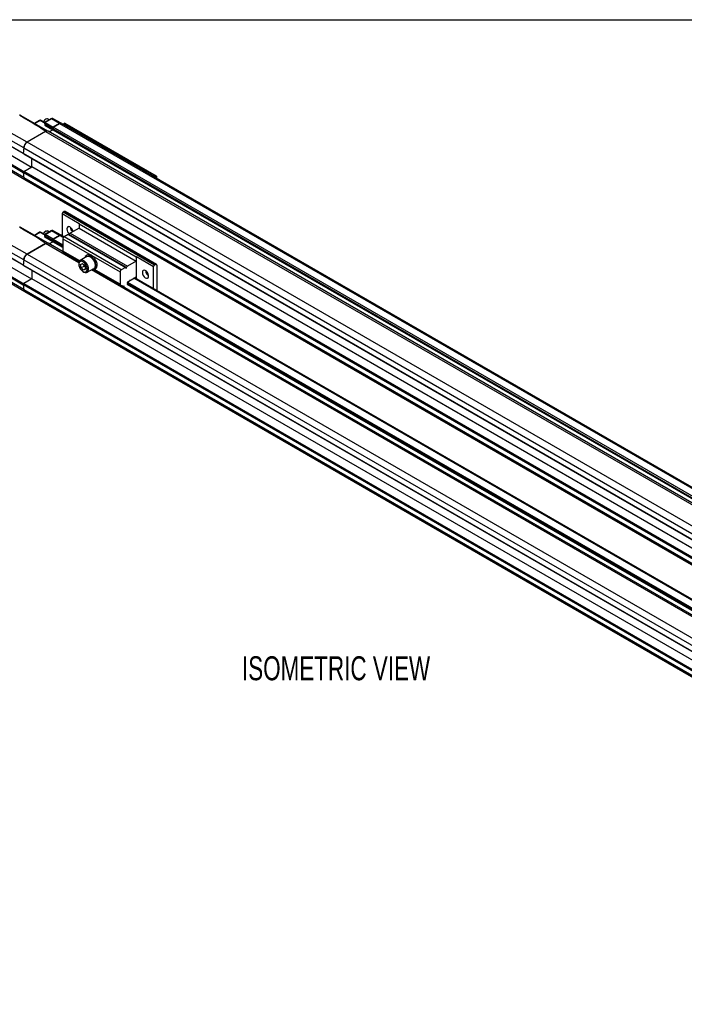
# Model space of a CAD drawing. Header units: millimetres. Extents: x 16 to 683, y 16 to 524.
# Tile 10 of 14: x 389 to 536, y 306 to 524. Entities that reach past the tile are written whole.
import ezdxf

# ---------------------------------------------------------------- set-up
doc = ezdxf.new("R2010")
doc.units = ezdxf.units.MM
doc.header["$LTSCALE"] = 2.5
doc.layers.add('DIMENSIONS', color=140, linetype='Continuous', lineweight=25)
doc.layers.add('TEXT', color=140, linetype='Continuous', lineweight=25)
doc.styles.add('SLDTEXTSTYLE0', font='TXT', dxfattribs={"width": 0.7})

msp = doc.modelspace()

# ---------------------------------------------------------------- linework, layer by layer
for p, q in [((389.25, 502.714), (395.141, 499.313)), ((393.432, 501.647), (392.265, 500.973)), ((392.317, 500.943), (393.521, 501.638)), ((393.521, 501.638), (394.527, 501.106)), ((394.564, 501.143), (393.605, 501.65)), ((393.605, 501.65), (393.607, 501.649)), ((394.511, 500.942), (394.605, 500.801)), ((396.312, 499.857), (394.556, 500.895)), ((394.556, 500.895), (394.642, 500.766)), ((394.562, 500.563), (396.331, 499.56)), ((395.992, 501.973), (394.565, 501.149)), ((394.642, 500.766), (396.398, 499.728)), ((396.08, 501.964), (394.653, 501.141)), ((394.653, 501.141), (396.422, 500.137)), ((394.8, 501.92), (394.743, 501.887)), ((395.585, 501.738), (395.201, 501.959)), ((397.849, 500.961), (396.08, 501.964)), ((397.849, 500.961), (396.422, 500.137)), ((396.422, 500.137), (397.849, 500.961)), ((398.204, 500.998), (396.424, 502)), ((397.849, 500.961), (670.59, 343.511)), ((670.947, 343.546), (398.206, 500.997)), ((398.607, 500.815), (398.859, 500.961)), ((398.607, 500.815), (418.81, 489.152)), ((398.859, 500.961), (419.062, 489.298)), ((419.241, 489.316), (399.038, 500.979)), ((389.908, 495.601), (385.358, 498.176)), ((390.661, 496.812), (386.11, 499.388)), ((394.755, 499.175), (390.661, 496.812)), ((394.755, 499.175), (667.497, 341.725)), ((395.291, 499.228), (395.112, 499.332)), ((668.032, 341.778), (395.291, 499.228)), ((396.331, 499.56), (395.524, 499.094)), ((395.524, 499.094), (396.331, 499.56)), ((396.398, 499.728), (396.312, 499.857)), ((396.312, 499.857), (669.053, 342.407)), ((396.398, 499.728), (396.312, 499.857)), ((396.331, 499.56), (669.072, 342.11)), ((396.398, 499.728), (669.139, 342.278)), ((669.163, 342.687), (396.422, 500.137)), ((384.383, 497.519), (389.815, 494.407)), ((384.485, 497.423), (389.815, 494.369)), ((663.405, 339.363), (390.664, 496.813)), ((386.27, 494.473), (391.662, 491.338)), ((389.815, 494.407), (389.818, 494.405)), ((389.815, 494.363), (662.556, 336.913)), ((389.916, 494.267), (389.815, 494.363)), ((389.911, 495.603), (662.652, 338.153)), ((389.916, 494.267), (662.657, 336.817)), ((389.815, 490.074), (384.383, 493.23)), ((389.916, 490.287), (384.485, 493.442)), ((389.908, 488.987), (385.358, 491.656)), ((391.674, 491.345), (391.674, 493.252)), ((385.541, 491.281), (390.153, 488.577)), ((389.815, 490.118), (389.916, 490.33)), ((662.556, 332.668), (389.815, 490.118)), ((389.818, 490.079), (389.815, 490.074)), ((389.916, 490.33), (391.674, 491.345)), ((662.657, 332.88), (389.916, 490.33)), ((664.416, 333.895), (391.674, 491.345)), ((419.062, 489.298), (418.81, 489.152)), ((389.911, 488.989), (662.652, 331.539)), ((390.128, 488.595), (662.869, 331.145)), ((419.315, 488.811), (419.315, 489.152)), ((398.379, 481.039), (402.167, 478.852)), ((398.379, 481.039), (398.379, 476.167)), ((398.859, 481.481), (398.607, 481.335)), ((418.81, 469.672), (398.607, 481.335)), ((419.062, 469.818), (398.859, 481.481)), ((419.241, 469.835), (399.038, 481.498)), ((414.769, 471.421), (402.142, 478.711)), ((402.142, 478.711), (402.142, 477.836)), ((395.137, 474.585), (389.25, 477.984)), ((393.432, 476.917), (392.265, 476.243)), ((393.521, 476.909), (392.317, 476.214)), ((394.523, 476.379), (393.521, 476.909)), ((394.56, 476.415), (393.605, 476.92)), ((393.605, 476.92), (393.607, 476.919)), ((395.992, 477.243), (394.564, 476.419)), ((394.653, 476.411), (396.08, 477.235)), ((396.422, 475.408), (394.653, 476.411)), ((394.8, 477.19), (394.743, 477.157)), ((395.585, 477.008), (395.201, 477.23)), ((397.849, 476.232), (396.08, 477.235)), ((398.204, 476.268), (396.424, 477.27)), ((398.801, 475.924), (398.206, 476.267)), ((399.733, 476.462), (398.814, 475.932)), ((399.733, 476.462), (412.36, 469.173)), ((412.449, 469.182), (399.822, 476.471)), ((402.142, 477.836), (400.178, 476.702)), ((400.178, 476.702), (412.805, 469.413)), ((402.142, 477.836), (414.769, 470.546)), ((390.661, 472.082), (386.11, 474.659)), ((390.661, 472.082), (394.755, 474.446)), ((394.755, 474.446), (390.664, 472.084)), ((394.511, 476.212), (394.605, 476.071)), ((394.52, 476.2), (394.556, 476.165)), ((394.556, 476.165), (396.312, 475.128)), ((394.556, 476.165), (394.642, 476.036)), ((396.331, 474.831), (394.562, 475.834)), ((396.398, 474.999), (394.642, 476.036)), ((402.114, 470.198), (394.755, 474.446)), ((395.291, 474.499), (395.107, 474.605)), ((398.602, 472.587), (395.291, 474.499)), ((395.524, 474.364), (396.331, 474.831)), ((396.331, 474.831), (395.524, 474.364)), ((396.312, 475.128), (396.398, 474.999)), ((396.312, 475.128), (396.398, 474.999)), ((398.561, 473.829), (396.312, 475.128)), ((398.561, 473.543), (396.331, 474.831)), ((398.561, 473.75), (396.398, 474.999)), ((396.422, 475.408), (397.849, 476.232)), ((397.849, 476.232), (396.422, 475.408)), ((396.422, 475.408), (398.561, 474.173)), ((398.651, 475.769), (397.849, 476.232)), ((398.561, 475.494), (411.188, 468.205)), ((398.561, 475.494), (398.561, 472.723)), ((411.441, 468.642), (398.814, 475.932)), ((389.815, 469.678), (384.383, 472.79)), ((389.916, 469.581), (384.485, 472.693)), ((389.908, 470.872), (385.358, 473.446)), ((390.664, 472.084), (663.405, 314.633)), ((402.27, 470.582), (398.561, 472.723)), ((398.635, 472.56), (402.211, 470.495)), ((403.982, 471.921), (403.729, 471.775)), ((386.27, 469.743), (391.662, 466.609)), ((389.911, 470.873), (662.652, 313.423)), ((402.101, 470.012), (402.101, 469.847)), ((403.863, 471.543), (402.415, 470.707)), ((402.476, 469.838), (402.91, 470.039)), ((402.598, 469.109), (402.476, 469.838)), ((402.91, 470.039), (403.464, 469.511)), ((403.229, 469.474), (403.178, 469.784)), ((414.769, 470.546), (412.805, 469.413)), ((414.769, 471.421), (414.769, 470.546)), ((414.794, 471.563), (418.582, 469.376)), ((414.794, 466.691), (414.794, 471.563)), ((419.062, 469.818), (418.81, 469.672)), ((384.383, 468.501), (389.815, 465.344)), ((384.485, 468.713), (389.916, 465.557)), ((389.818, 469.676), (389.815, 469.678)), ((662.556, 312.184), (389.815, 469.634)), ((389.815, 469.634), (389.916, 469.538)), ((662.657, 312.087), (389.916, 469.538)), ((391.674, 468.522), (391.674, 466.616)), ((402.598, 469.109), (403.229, 469.474)), ((403.153, 468.581), (402.598, 469.109)), ((403.031, 468.236), (403.174, 468.153)), ((403.578, 468.827), (403.153, 468.581)), ((403.586, 468.782), (403.153, 468.581)), ((403.516, 469.201), (403.229, 469.474)), ((403.464, 469.511), (403.586, 468.782)), ((403.933, 468.078), (405.381, 468.914)), ((646.536, 329.096), (404.859, 468.613)), ((405.425, 468.64), (411.262, 465.27)), ((405.515, 468.682), (405.767, 468.828)), ((411.188, 465.434), (405.538, 468.695)), ((411.188, 468.205), (411.188, 465.434)), ((412.36, 469.173), (411.441, 468.642)), ((412.565, 468.891), (412.479, 469.142)), ((418.582, 464.504), (418.582, 469.376)), ((419.315, 469.672), (419.315, 464.081)), ((389.908, 464.258), (385.358, 466.927)), ((385.541, 466.551), (390.153, 463.848)), ((389.916, 465.601), (389.815, 465.388)), ((389.815, 465.388), (662.556, 307.938)), ((391.674, 466.616), (389.916, 465.601)), ((389.916, 465.601), (662.657, 308.151)), ((664.416, 309.166), (391.674, 466.616)), ((647.904, 329.886), (412.727, 465.651)), ((647.836, 329.846), (412.812, 465.523)), ((412.816, 465.937), (413.381, 466.263)), ((412.822, 465.94), (648.202, 330.058)), ((413.429, 466.367), (413.399, 466.456)), ((413.417, 466.401), (413.46, 466.377)), ((413.638, 466.394), (414.769, 467.047)), ((649.629, 330.882), (414.264, 466.755)), ((649.839, 331.003), (414.473, 466.876)), ((414.769, 467.047), (414.769, 466.705)), ((389.815, 465.344), (389.818, 465.349)), ((389.911, 464.259), (662.652, 306.809)), ((390.128, 463.865), (662.869, 306.415)), ((411.288, 465.259), (412.121, 465.011)), ((646.85, 329.277), (411.305, 465.254)), ((647.657, 329.743), (412.746, 465.354))]:
    msp.add_line(p, q)
at = {"flags": 128}
for points in [[(395.201, 501.959), (395.017, 501.995), (394.8, 501.92), (394.582, 501.744), (394.398, 501.495), (394.298, 501.283)], [(394.642, 500.766), (394.62, 500.783), (394.605, 500.801)], [(398.607, 500.815), (398.571, 500.792), (398.567, 500.788)], [(418.77, 489.125), (418.774, 489.129), (418.81, 489.152)], [(394.298, 476.554), (394.398, 476.766), (394.582, 477.015), (394.8, 477.19), (395.017, 477.266), (395.201, 477.23)], [(400.821, 477.073), (400.738, 477.348), (400.566, 477.665), (400.337, 477.929), (400.083, 478.103), (399.838, 478.164), (399.634, 478.104), (399.5, 477.931), (399.453, 477.668)], [(394.605, 476.071), (394.62, 476.053), (394.642, 476.036)], [(405.767, 468.828), (405.944, 468.981), (406.083, 469.253), (406.137, 469.604), (406.102, 470.01), (405.98, 470.441), (405.78, 470.868), (405.516, 471.26), (405.207, 471.589), (404.875, 471.832), (404.542, 471.973), (404.233, 472), (403.982, 471.921)], [(404.224, 469.045), (404.111, 469.456), (403.916, 469.861), (403.654, 470.225), (403.35, 470.514), (403.03, 470.704), (402.723, 470.778), (402.456, 470.728), (402.253, 470.56), (402.131, 470.288), (402.101, 470.012)], [(403.941, 469.009), (403.836, 469.383), (403.653, 469.749), (403.409, 470.073), (403.128, 470.322), (402.837, 470.472), (402.566, 470.509), (402.34, 470.428), (402.181, 470.237), (402.106, 469.956), (402.121, 469.611), (402.226, 469.237), (402.409, 468.87), (402.653, 468.547), (402.934, 468.297), (403.225, 468.147), (403.497, 468.111), (403.723, 468.192), (403.881, 468.383), (403.956, 468.664), (403.941, 469.009)], [(405.857, 469.819), (405.74, 470.26), (405.541, 470.699), (405.273, 471.103), (404.957, 471.441), (404.616, 471.69), (404.275, 471.831), (403.961, 471.852), (403.695, 471.753), (403.498, 471.542), (403.393, 471.271)], [(403.863, 471.543), (403.866, 471.544), (404.118, 471.614), (404.414, 471.564), (404.728, 471.401), (405.032, 471.137), (405.302, 470.795), (405.513, 470.405), (405.648, 470), (405.695, 469.614), (405.651, 469.281), (405.518, 469.029), (405.381, 468.914)], [(404.911, 468.642), (405.131, 468.6), (405.424, 468.639), (405.657, 468.796), (405.814, 469.059), (405.882, 469.409), (405.857, 469.819)], [(403.174, 468.153), (403.476, 468.029), (403.766, 468.017), (404.004, 468.127), (404.168, 468.35), (404.243, 468.665), (404.224, 469.045)], [(412.479, 469.142), (412.472, 469.159), (412.461, 469.172), (412.449, 469.182), (412.434, 469.188), (412.417, 469.19), (412.398, 469.188), (412.379, 469.183), (412.36, 469.173)], [(416.12, 468.046), (416.167, 467.729), (416.301, 467.401), (416.505, 467.106), (416.751, 466.883), (417.005, 466.764), (417.233, 466.763), (417.405, 466.882), (417.497, 467.104), (417.497, 467.398), (417.405, 467.726), (417.233, 468.043), (417.005, 468.307), (416.751, 468.481), (416.505, 468.542), (416.301, 468.482), (416.167, 468.309), (416.12, 468.046)], [(413.399, 466.456), (413.414, 466.423), (413.435, 466.396), (413.46, 466.376), (413.49, 466.364), (413.524, 466.36), (413.561, 466.364), (413.599, 466.375), (413.638, 466.394)], [(412.121, 465.011), (412.137, 465.008), (412.144, 465.007)]]:
    msp.add_lwpolyline(points, dxfattribs=at)
for centre, radius, start, end in [((389.082, 502.327), 0.421, 66.5421, 98.23503), ((393.522, 501.492), 0.179, 62.13942, 119.99731), ((393.469, 501.565), 0.0891, 54.88667, 114.47433), ((393.573, 501.571), 0.0856, 67.78908, 127.61016), ((395.355, 500.94), 1.128, 122.8999, 161.85246), ((394.479, 500.713), 0.171, 299.01799, 18.00011), ((396.029, 501.892), 0.0891, 54.88667, 114.47433), ((396.283, 501.68), 0.349, 66.21109, 125.57229), ((398.059, 500.668), 0.36, 66.21109, 125.57229), ((398.058, 500.669), 0.359, 65.69288, 125.61758), ((398.964, 500.815), 0.18, 65.69288, 125.61758), ((395.069, 498.745), 0.532, 65.26199, 126.04847), ((395.069, 498.744), 0.533, 65.30813, 126.00233), ((396.537, 499.93), 0.237, 119.01814, 198.00012), ((396.537, 499.93), 0.237, 119.01799, 198.00011), ((396.262, 499.684), 0.142, 299.01799, 18.00011), ((396.262, 499.684), 0.142, 299.01799, 18.00011), ((391.569, 495.411), 1.669, 122.8418, 173.39588), ((428.206, 492.017), 38.462, 174.64964, 176.50193), ((428.242, 492.012), 38.501, 174.65031, 176.43277), ((418.855, 492.017), 29.102, 183.74083, 185.9716), ((418.817, 492.012), 29.067, 183.82256, 185.97243), ((419.161, 489.177), 0.156, 350.78596, 129.20329), ((390.398, 489), 0.487, 181.34683, 236.33492), ((398.906, 480.869), 0.554, 122.76829, 162.14054), ((398.964, 481.335), 0.18, 65.69288, 125.61758), ((402.591, 478.704), 0.449, 160.66478, 179.12399), ((389.082, 477.598), 0.421, 66.54211, 98.23503), ((393.522, 476.762), 0.179, 62.13942, 119.99731), ((393.469, 476.836), 0.0891, 54.88667, 114.47433), ((393.573, 476.841), 0.0856, 67.78908, 127.61016), ((395.355, 476.21), 1.128, 122.8999, 161.85246), ((396.029, 477.162), 0.0891, 54.88667, 114.47433), ((396.283, 476.951), 0.349, 66.21109, 125.57229), ((398.059, 475.939), 0.36, 66.21109, 125.57229), ((398.058, 475.94), 0.359, 65.69288, 125.61758), ((400.988, 477.746), 1.537, 182.92501, 231.09175), ((399.785, 476.392), 0.0877, 64.88371, 126.42675), ((400.48, 476.235), 0.556, 122.85909, 162.90307), ((401.737, 478.18), 1.557, 184.96952, 228.74245), ((394.479, 475.983), 0.171, 299.01799, 18.00011), ((395.069, 474.016), 0.532, 65.26199, 126.04847), ((395.069, 474.015), 0.533, 65.30813, 126.00233), ((396.537, 475.201), 0.237, 119.01799, 198.00011), ((396.537, 475.201), 0.237, 119.01799, 198.00011), ((396.262, 474.955), 0.142, 299.01799, 18.00011), ((396.262, 474.955), 0.142, 299.01799, 18.00011), ((399.11, 475.469), 0.549, 122.60548, 177.39452), ((391.569, 470.682), 1.669, 122.8418, 173.39588), ((398.745, 472.708), 0.184, 175.151, 233.53682), ((428.206, 467.287), 38.462, 174.64964, 176.50193), ((428.242, 467.282), 38.501, 174.65031, 176.43277), ((404.283, 470.033), 1.097, 195.67994, 224.90898), ((415.218, 471.414), 0.449, 160.66478, 179.12399), ((419.161, 469.697), 0.156, 350.78596, 129.20329), ((411.736, 468.18), 0.549, 122.60548, 177.39452), ((413.066, 468.977), 0.508, 120.93057, 189.67381), ((418.344, 468.528), 1.494, 184.0169, 235.97772), ((419.109, 469.206), 0.554, 122.76829, 162.14054), ((418.855, 467.287), 29.102, 183.74083, 185.9716), ((411.352, 465.412), 0.166, 172.39468, 247.20096), ((412.906, 465.797), 0.166, 122.68359, 169.49263), ((413.329, 466.35), 0.102, 300.93057, 9.67381), ((418.817, 467.282), 29.067, 183.82256, 185.97243), ((390.398, 464.271), 0.487, 181.34683, 236.33492)]:
    msp.add_arc(centre, radius, start, end)
for centre in [(307.921, 548.428), (307.921, 523.699)]:
    msp.add_ellipse(centre, major_axis=(86.837, -49.251), ratio=0.0075565, start_param=6.2787444, end_param=6.6529922)
for points, knots in [([(389.241, 502.718), (389.194, 502.736), (389.102, 502.769), (389.001, 502.762), (388.952, 502.759)], [0, 0, 0, 0, 0.5156104, 1, 1, 1, 1]), ([(394.583, 501.156), (394.582, 501.156), (394.567, 501.151), (394.542, 501.129), (394.513, 501.091), (394.497, 501.046), (394.494, 501.002), (394.501, 500.962), (394.513, 500.941), (394.518, 500.931)], [0, 0, 0, 0, 0.0136119, 0.1869612, 0.3649482, 0.5408585, 0.7082101, 0.8621407, 1, 1, 1, 1]), ([(394.556, 500.895), (394.547, 500.901), (394.531, 500.912), (394.521, 500.928), (394.516, 500.935)], [0, 0, 0, 0, 0.5726721, 1, 1, 1, 1]), ([(394.653, 501.141), (394.634, 501.13), (394.615, 501.113), (394.582, 501.071), (394.567, 501.047), (394.548, 500.998), (394.543, 500.973), (394.542, 500.928), (394.547, 500.909), (394.556, 500.895)], [0, 0, 0, 0, 0.25, 0.25, 0.5, 0.5, 0.75, 0.75, 1, 1, 1, 1]), ([(394.576, 500.684), (394.57, 500.675), (394.548, 500.636), (394.558, 500.594), (394.562, 500.564), (394.562, 500.563)], [0, 0, 0, 0, 0.2429897, 0.9925224, 1, 1, 1, 1]), ([(394.601, 500.807), (394.601, 500.808), (394.6, 500.81), (394.603, 500.8), (394.602, 500.776), (394.594, 500.739), (394.583, 500.706), (394.573, 500.689), (394.572, 500.687)], [0, 0, 0, 0, 0.0285937, 0.2494047, 0.4702856, 0.7007554, 0.9553022, 1, 1, 1, 1]), ([(394.584, 501.154), (394.591, 501.156), (394.609, 501.161), (394.636, 501.149), (394.653, 501.141)], [0, 0, 0, 0, 0.3654682, 1, 1, 1, 1]), ([(396.423, 501.997), (396.42, 502), (396.376, 502.039), (396.255, 502.053), (396.112, 502.034), (396.027, 501.99), (395.992, 501.973)], [0, 0, 0, 0, 0.029679, 0.3965965, 0.7550337, 1, 1, 1, 1]), ([(390.661, 496.812), (390.615, 496.785), (390.569, 496.754), (390.479, 496.683), (390.434, 496.642), (390.348, 496.554), (390.307, 496.507), (390.229, 496.407), (390.191, 496.354), (390.122, 496.243), (390.091, 496.187), (390.035, 496.07), (390.01, 496.01), (389.967, 495.892), (389.95, 495.833), (389.923, 495.716), (389.914, 495.658), (389.908, 495.601)], [0, 0, 0, 0, 0.125, 0.125, 0.25, 0.25, 0.375, 0.375, 0.5, 0.5, 0.625, 0.625, 0.75, 0.75, 0.875, 0.875, 1, 1, 1, 1]), ([(389.908, 488.987), (389.926, 488.9), (389.959, 488.726), (390.069, 488.639), (390.124, 488.596)], [0, 0, 0, 0, 0.5057984, 1, 1, 1, 1]), ([(389.24, 477.99), (389.192, 478.007), (389.1, 478.04), (389, 478.033), (388.952, 478.029)], [0, 0, 0, 0, 0.5186402, 1, 1, 1, 1]), ([(389.25, 477.984), (389.232, 477.994), (389.214, 478.004), (389.194, 478), (389.193, 478)], [0, 0, 0, 0, 0.9681737, 1, 1, 1, 1]), ([(394.569, 476.422), (394.561, 476.416), (394.544, 476.405), (394.522, 476.381), (394.505, 476.35), (394.495, 476.313), (394.493, 476.275), (394.5, 476.239), (394.513, 476.208), (394.525, 476.192), (394.531, 476.185)], [0, 0, 0, 0, 0.1071773, 0.2281378, 0.3599, 0.497516, 0.6349496, 0.7667842, 0.8891695, 1, 1, 1, 1]), ([(394.653, 476.411), (394.637, 476.402), (394.619, 476.387), (394.585, 476.347), (394.568, 476.32), (394.547, 476.266), (394.542, 476.238), (394.543, 476.194), (394.549, 476.177), (394.556, 476.165)], [0, 0, 0, 0, 0.25, 0.25, 0.5, 0.5, 0.75, 0.75, 1, 1, 1, 1]), ([(394.653, 476.411), (394.643, 476.416), (394.625, 476.425), (394.594, 476.431), (394.578, 476.425), (394.569, 476.421)], [0, 0, 0, 0, 0.3016398, 0.5700066, 1, 1, 1, 1]), ([(396.423, 477.268), (396.42, 477.271), (396.376, 477.309), (396.255, 477.323), (396.112, 477.305), (396.027, 477.261), (395.992, 477.243)], [0, 0, 0, 0, 0.02971835, 0.39662092, 0.75504367, 1, 1, 1, 1]), ([(394.562, 475.834), (394.562, 475.834), (394.558, 475.865), (394.548, 475.907), (394.57, 475.945), (394.576, 475.955)], [0, 0, 0, 0, 0.00747755, 0.75701029, 1, 1, 1, 1]), ([(394.601, 476.078), (394.601, 476.078), (394.6, 476.081), (394.603, 476.071), (394.602, 476.047), (394.594, 476.009), (394.583, 475.977), (394.573, 475.96), (394.572, 475.957)], [0, 0, 0, 0, 0.0286027, 0.2494838, 0.4704347, 0.7009777, 0.9556052, 1, 1, 1, 1]), ([(389.908, 470.872), (389.914, 470.928), (389.923, 470.985), (389.95, 471.102), (389.967, 471.162), (390.01, 471.281), (390.034, 471.34), (390.09, 471.456), (390.122, 471.513), (390.191, 471.624), (390.228, 471.677), (390.306, 471.777), (390.348, 471.825), (390.434, 471.912), (390.478, 471.952), (390.568, 472.024), (390.615, 472.055), (390.661, 472.082)], [0, 0, 0, 0, 0.125, 0.125, 0.25, 0.25, 0.375, 0.375, 0.5, 0.5, 0.625, 0.625, 0.75, 0.75, 0.875, 0.875, 1, 1, 1, 1]), ([(390.161, 463.855), (390.11, 463.883), (389.998, 463.946), (389.929, 464.111), (389.912, 464.229), (389.908, 464.258)], [0, 0, 0, 0, 0.3888434, 0.8516227, 1, 1, 1, 1])]:
    msp.add_open_spline(points, degree=3, knots=knots)
at = {"layer": 'TEXT'}
msp.add_line((15.875, 523.875), (682.625, 523.875), dxfattribs=at)

# ---------------------------------------------------------------- texts
at = {"layer": 'DIMENSIONS', "insert": (438.125, 383.277), "char_height": 5.29167, "attachment_point": 1, "style": 'SLDTEXTSTYLE0'}
msp.add_mtext('ISOMETRIC VIEW', dxfattribs=at)

doc.saveas('drawing.dxf')
